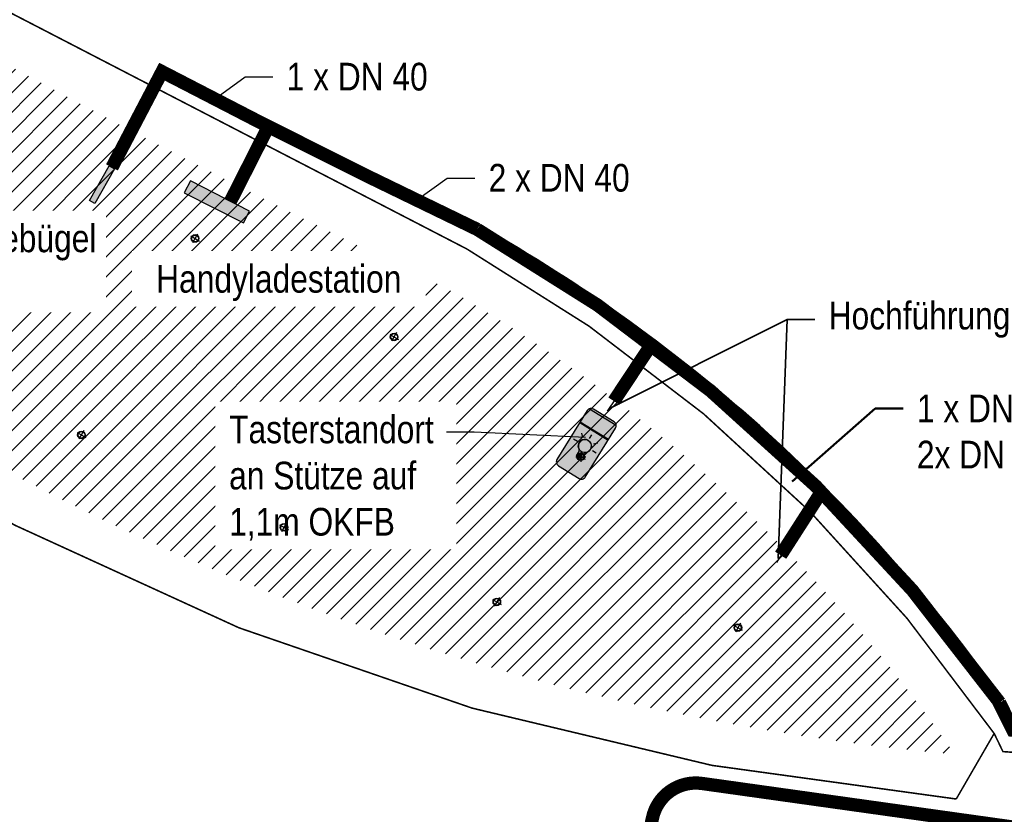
# Model space of a CAD drawing. Header units: metres. Extents: x 32339189 to 32339744, y 5702369 to 5702760.
# Tile 13 of 48: x 32339276 to 32339299, y 5702581 to 5702599. Entities that reach past the tile are written whole.
import ezdxf
from ezdxf import colors
from ezdxf.entities.mleader import LeaderData, LeaderLine
from ezdxf.math import Vec2, Vec3

# ---------------------------------------------------------------- set-up
doc = ezdxf.new("R2010")
doc.units = ezdxf.units.M
doc.header["$MEASUREMENT"] = 0
for name, color, linetype, lineweight in [('LRS Erdung', 1, 'Continuous', 25), ('LRS-Trasse und Kabelzugschächte', 252, 'Continuous', 25), ('LRS_Detail', 7, 'Continuous', 25)]:
    doc.layers.add(name, color=color, linetype=linetype, lineweight=lineweight)
for name, color, linetype in [('LRS-Kabel', 5, 'Continuous'), ('LRS_BEL_D1.1_Deckenleuchte', 1, 'Continuous'), ('LRS_L', 7, 'Continuous'), ('LRS_TXT', 7, 'Continuous')]:
    doc.layers.add(name, color=color, linetype=linetype)
doc.styles.add('lrs-1_0250', font='ARIALN.TTF', dxfattribs={"height": 0.625})

# ---------------------------------------------------------------- blocks, each defined once
blk = doc.blocks.new('_None')
blk = doc.blocks.new('glühlampe')
h = blk.add_hatch(color=256)
h.dxf.hatch_style = 1
h.paths.add_polyline_path([(32340564.496, 5702656.866, 4.001894), (32340564.431, 5702656.743, 0.249882)])
at = {"layer": 'LRS_Detail'}
h = blk.add_hatch(color=256, dxfattribs=at)
h.dxf.hatch_style = 1
h.paths.add_polyline_path([(32340564.299, 5702656.647), (32340564.399, 5702656.647), (32340564.399, 5702656.662), (32340564.299, 5702656.662)])
h = blk.add_hatch(color=256, dxfattribs=at)
h.dxf.hatch_style = 1
h.paths.add_polyline_path([(32340564.299, 5702656.616), (32340564.399, 5702656.616), (32340564.399, 5702656.631), (32340564.299, 5702656.631)])
h = blk.add_hatch(color=256, dxfattribs=at)
h.dxf.hatch_style = 1
h.paths.add_polyline_path([(32340564.299, 5702656.602), (32340564.399, 5702656.602), (32340564.399, 5702656.587), (32340564.299, 5702656.587)])
blk.add_circle((32340564.348, 5702656.866), 0.148)
for points in [[(32340564.207, 5702657.005), (32340564.137, 5702657.076)], [(32340564.347, 5702657.064), (32340564.347, 5702657.164)], [(32340564.488, 5702657.007), (32340564.558, 5702657.078)], [(32340564.15, 5702656.865), (32340564.05, 5702656.865)], [(32340564.546, 5702656.867), (32340564.646, 5702656.867)], [(32340564.299, 5702656.662), (32340564.399, 5702656.662)], [(32340564.299, 5702656.647), (32340564.399, 5702656.647)], [(32340564.299, 5702656.647), (32340564.399, 5702656.647)], [(32340564.299, 5702656.632), (32340564.399, 5702656.632)], [(32340564.299, 5702656.631), (32340564.399, 5702656.631)], [(32340564.299, 5702656.617), (32340564.399, 5702656.617)], [(32340564.299, 5702656.616), (32340564.399, 5702656.616)], [(32340564.299, 5702656.602), (32340564.399, 5702656.602)], [(32340564.299, 5702656.587), (32340564.399, 5702656.587)], [(32340564.299, 5702656.572), (32340564.399, 5702656.572)]]:
    blk.add_lwpolyline(points, dxfattribs=at)
blk.add_lwpolyline([(32340564.431, 5702656.743, 3.204804), (32340564.431, 5702656.743, 3.328131), (32340564.267, 5702656.742), (32340564.286, 5702656.71, -0.131381), (32340564.299, 5702656.66), (32340564.299, 5702656.572), (32340564.399, 5702656.572), (32340564.399, 5702656.66, -0.131381), (32340564.413, 5702656.71)], format="xyb", close=True, dxfattribs=at)
blk = doc.blocks.new('taster vandale')
at = {"layer": 'LRS_Detail'}
h = blk.add_hatch(color=40, dxfattribs=at)
h.dxf.hatch_style = 1
h.paths.add_polyline_path([(32340563.973, 5702657.139), (32340564.723, 5702657.139), (32340564.723, 5702656.158, -0.414214), (32340564.623, 5702656.058), (32340564.073, 5702656.058, -0.414214), (32340563.973, 5702656.158)])
h.paths.add_polyline_path([(32340564.267, 5702656.624), (32340564.286, 5702656.593, -0.12712), (32340564.299, 5702656.544, -0.004191), (32340564.299, 5702656.543), (32340564.299, 5702656.529), (32340564.299, 5702656.514), (32340564.299, 5702656.499), (32340564.299, 5702656.484), (32340564.299, 5702656.469), (32340564.299, 5702656.454), (32340564.399, 5702656.454), (32340564.399, 5702656.469), (32340564.399, 5702656.484), (32340564.399, 5702656.499), (32340564.399, 5702656.514), (32340564.399, 5702656.529), (32340564.399, 5702656.543, -0.004191), (32340564.399, 5702656.544, -0.12712), (32340564.413, 5702656.593), (32340564.431, 5702656.626, 3.328131), (32340564.267, 5702656.624)], flags=16)
h.paths.add_polyline_path([(32340563.994, 5702657.519), (32340564.703, 5702657.519, -0.164403), (32340564.723, 5702657.458), (32340564.723, 5702657.159), (32340563.973, 5702657.159), (32340563.973, 5702657.458, -0.164403), (32340563.994, 5702657.519)])
h = blk.add_hatch(color=256, dxfattribs=at)
h.dxf.hatch_style = 1
h.paths.add_polyline_path([(32340563.994, 5702657.519, -0.233884), (32340564.073, 5702657.558), (32340564.623, 5702657.558, -0.233884), (32340564.703, 5702657.519), (32340563.994, 5702657.519)])
blk.add_lwpolyline([(32340564.723, 5702656.158), (32340564.723, 5702657.458, 0.414214), (32340564.623, 5702657.558), (32340564.073, 5702657.558, 0.414214), (32340563.973, 5702657.458), (32340563.973, 5702656.158, 0.414214), (32340564.073, 5702656.058), (32340564.623, 5702656.058, 0.414214)], format="xyb", close=True, dxfattribs=at)
for points in [[(32340563.994, 5702657.519), (32340564.703, 5702657.519)], [(32340563.973, 5702657.159), (32340564.723, 5702657.159)], [(32340563.973, 5702657.139), (32340564.723, 5702657.139)]]:
    blk.add_lwpolyline(points, dxfattribs=at)
blk.add_blockref('glühlampe', (0, -0.117), dxfattribs=at)

msp = doc.modelspace()

# ---------------------------------------------------------------- hatches: boundary and pattern name
at = {"layer": 'LRS_L', "lineweight": 5, "true_color": 0x636466}
h = msp.add_hatch(dxfattribs=at)
h.set_pattern_fill('ANSI31', color=251, scale=0.1)
h.set_pattern_definition([(45, (-5e-05, -7e-05), (-0.2245064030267, 0.2245064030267), [])])
edge = h.paths.add_edge_path()
edge.add_arc((32339379.483, 5702788.521), 216.768, 233.02467, 244.47296)
edge.add_arc((32339268.558, 5702562.302), 35.267, 34.7399, 60.2279, ccw=False)
edge.add_arc((32339302.598, 5702638.277), 56.107, 220.2999, 264.8262, ccw=False)
edge.add_arc((32338929.081, 5702347.965), 417.022, 37.52697, 39.87898)
at = {"layer": 'LRS_L'}
h = msp.add_hatch(color=256, dxfattribs=at)
h.dxf.hatch_style = 1
h.paths.add_polyline_path([(32339278.462, 5702595.679), (32339278.583, 5702595.609), (32339278.135, 5702594.828), (32339278.014, 5702594.898)])
h = msp.add_hatch(color=254, dxfattribs=at)
h.dxf.hatch_style = 1
edge = h.paths.add_edge_path()
edge.add_line((32339281.49, 5702594.389), (32339280.155, 5702595.071))
edge.add_line((32339280.223, 5702595.205), (32339280.291, 5702595.339))
edge.add_line((32339280.641, 5702595.16), (32339281.285, 5702594.831))
edge.add_line((32339281.285, 5702594.831), (32339281.627, 5702594.656))

# ---------------------------------------------------------------- linework, layer by layer
at = {"layer": 'LRS-Kabel', "color": 4}
msp.add_lwpolyline([(32339300.497, 5702582.586), (32339300.426, 5702581.615, -0.433884), (32339299.289, 5702580.698), (32339291.834, 5702581.743, 0.395196), (32339290.716, 5702580.956), (32339289.39, 5702574.568)], format="xyb", dxfattribs=at)
at = {"layer": 'LRS-Trasse und Kabelzugschächte', "const_width": 0.3}
for points in [[(32339278.522, 5702595.644), (32339279.652, 5702597.802)], [(32339281.189, 5702594.864), (32339282.051, 5702596.565)]]:
    msp.add_lwpolyline(points, dxfattribs=at)
msp.add_lwpolyline([(32339300.492, 5702582.527), (32339300.426, 5702581.615, -0.433884), (32339299.289, 5702580.698), (32339291.834, 5702581.743, 0.395196), (32339290.716, 5702580.956), (32339289.39, 5702574.568)], format="xyb", dxfattribs=at)
at = {"layer": 'LRS_BEL_D1.1_Deckenleuchte'}
for p, q in [((32339280.298, 5702594.096), (32339280.495, 5702593.982)), ((32339280.454, 5702594.138), (32339280.339, 5702593.94)), ((32339284.79, 5702591.876), (32339284.987, 5702591.761)), ((32339284.945, 5702591.917), (32339284.831, 5702591.72)), ((32339277.735, 5702589.664), (32339277.932, 5702589.55)), ((32339277.891, 5702589.706), (32339277.777, 5702589.508)), ((32339288.987, 5702589.115), (32339289.215, 5702589.115)), ((32339289.101, 5702589.229), (32339289.101, 5702589.002)), ((32339285.925, 5702588.714), (32339285.925, 5702588.486)), ((32339285.811, 5702588.6), (32339286.039, 5702588.6)), ((32339282.655, 5702588.071), (32339282.655, 5702587.843)), ((32339282.541, 5702587.957), (32339282.769, 5702587.957)), ((32339292.548, 5702585.315), (32339292.745, 5702585.201)), ((32339292.703, 5702585.357), (32339292.589, 5702585.159))]:
    msp.add_line(p, q, dxfattribs=at)
for centre, radius in [((32339280.397, 5702594.039), 0.0862), ((32339280.397, 5702594.039), 0.075), ((32339284.888, 5702591.818), 0.0862), ((32339284.888, 5702591.818), 0.075), ((32339277.834, 5702589.607), 0.0862), ((32339277.834, 5702589.607), 0.075), ((32339289.101, 5702589.115), 0.0862), ((32339289.101, 5702589.115), 0.075), ((32339285.925, 5702588.6), 0.0862), ((32339285.925, 5702588.6), 0.075), ((32339282.655, 5702587.957), 0.0862), ((32339282.655, 5702587.957), 0.075), ((32339292.646, 5702585.258), 0.0862), ((32339292.646, 5702585.258), 0.075)]:
    msp.add_circle(centre, radius, dxfattribs=at)
at = {"layer": 'LRS_Detail', "color": 1}
for points in [[(32339278.462, 5702595.679), (32339278.583, 5702595.609), (32339278.135, 5702594.828), (32339278.014, 5702594.898), (32339278.462, 5702595.679)], [(32339280.155, 5702595.071), (32339281.49, 5702594.389), (32339281.627, 5702594.656), (32339280.291, 5702595.339)]]:
    msp.add_lwpolyline(points, close=True, dxfattribs=at)

# ---------------------------------------------------------------- next in the draw order: leaders
at = {"layer": 'LRS-Trasse und Kabelzugschächte', "color": 7}
ml = msp.add_multileader_mtext('Standard', dxfattribs=at)
ml.set_content('2 x DN 40', color=7, style='lrs-1_0250')
ml.set_leader_properties(color=256, linetype='ByLayer', lineweight=30)
ml.set_arrow_properties(name='NONE')
ml.build(insert=Vec2(0, 0))
ml.multileader.update_dxf_attribs({"dogleg_length": 0.625, "arrow_head_size": 0.625})
ctx = ml.context
ctx.base_point, ctx.char_height, ctx.arrow_head_size, ctx.landing_gap_size, ctx.plane_origin = Vec3(32339286.708, 5702595.403), 0.625, 0.625, 0.312, Vec3(32339286.058, 5702598.331)
notes = []
notes.append((ctx, [(0, (1, 1, 0), (32339286.083, 5702595.403), (1, 0), 0.625, [(0, [(32339285.396, 5702594.903)], 256, [])])]))
ctx.mtext.insert = Vec3(32339287.021, 5702595.721)
ctx.mtext.has_bg_fill, ctx.mtext.bg_color, ctx.mtext.bg_scale_factor, ctx.mtext.bg_transparency, ctx.mtext.use_window_bg_color = 1, -1027028792, 1.5, 0, 1
for ctx, leaders in notes:
    for number, flags, end, landing, length, lines in leaders:
        leader = LeaderData()
        leader.index, (leader.has_last_leader_line, leader.has_dogleg_vector, leader.attachment_direction) = number, flags
        leader.last_leader_point, leader.dogleg_vector, leader.dogleg_length = Vec3(end), Vec3(landing), length
        for number, points, colour, breaks in lines:
            line = LeaderLine()
            line.index, line.vertices, line.color, line.breaks = number, Vec3.list(points), colors.encode_raw_color(colour), breaks
            leader.lines.append(line)
        ctx.leaders.append(leader)

# ---------------------------------------------------------------- next in the draw order: linework, layer by layer
at = {"layer": 'LRS Erdung'}
msp.add_lwpolyline([(32339250.863, 5702615.279, 0.035, 0.035, 0.048358), (32339286.534, 5702593.8, 0.035, 0.035, -0.112762), (32339298.428, 5702582.871, 0.035, 0.035, 0), (32339297.572, 5702581.392, 0.035, 0.035, -0.19744), (32339259.029, 5702601.359, 0.035, 0.035, 0.009061), (32339249.631, 5702613.148, 0.035, 0.035, 0), (32339250.863, 5702615.279, 0, 0, 0)], format="xyseb", dxfattribs=at)
at = {"layer": 'LRS-Kabel', "color": 3}
for points in [[(32339324.224, 5702591.577), (32339325.588, 5702591.018), (32339323.698, 5702586.404), (32339323.476, 5702586.346), (32339320.133, 5702585.493), (32339316.805, 5702584.656), (32339309.117, 5702583.205), (32339301.932, 5702582.873), (32339298.887, 5702583.094), (32339298.635, 5702583.621, 0.112408), (32339286.812, 5702594.332, -0.009243), (32339279.698, 5702597.89), (32339278.522, 5702595.644)], [(32339324.262, 5702591.669), (32339325.719, 5702591.072), (32339323.772, 5702586.32), (32339323.501, 5702586.25), (32339320.158, 5702585.396), (32339316.827, 5702584.558), (32339309.129, 5702583.106), (32339301.931, 5702582.773), (32339298.824, 5702582.996), (32339298.58, 5702583.577, 0.11193), (32339286.766, 5702594.243, -0.006104), (32339282.051, 5702596.565), (32339281.189, 5702594.864)]]:
    msp.add_lwpolyline(points, format="xyb", dxfattribs=at)
at = {"layer": 'LRS-Trasse und Kabelzugschächte', "const_width": 0.3}
msp.add_lwpolyline([(32339279.519, 5702597.871, 0.009413), (32339286.766, 5702594.243, -0.109397), (32339298.549, 5702583.57), (32339298.851, 5702582.947), (32339300.115, 5702582.855)], format="xyb", dxfattribs=at)
msp.add_lwpolyline([(32339289.848, 5702590.37), (32339290.676, 5702591.621)], dxfattribs=at)

# ---------------------------------------------------------------- next in the draw order: texts
at = {"layer": 'LRS_TXT', "insert": (32339282.286, 5702593.035), "char_height": 0.625, "width": 6, "attachment_point": 5, "style": 'lrs-1_0250', "bg_fill": 3, "box_fill_scale": 1.5, "bg_fill_color": 256, "bg_fill_transparency": 0}
msp.add_mtext('Handyladestation', dxfattribs=at)

# ---------------------------------------------------------------- next in the draw order: leaders
at = {"layer": 'LRS-Trasse und Kabelzugschächte', "color": 7}
ml = msp.add_multileader_mtext('Standard', dxfattribs=at)
ml.set_content('1 x DN 40', color=7, style='lrs-1_0250')
ml.set_leader_properties(color=256, linetype='ByLayer', lineweight=30)
ml.set_arrow_properties(name='NONE')
ml.build(insert=Vec2(0, 0))
ml.multileader.update_dxf_attribs({"dogleg_length": 0.625, "arrow_head_size": 0.625})
ctx = ml.context
ctx.base_point, ctx.char_height, ctx.arrow_head_size, ctx.landing_gap_size, ctx.plane_origin = Vec3(32339282.151, 5702597.685), 0.625, 0.625, 0.312, Vec3(32339281.501, 5702600.613)
notes = []
notes.append((ctx, [(0, (1, 1, 0), (32339281.526, 5702597.685), (1, 0), 0.625, [(0, [(32339280.839, 5702597.185)], 256, [])])]))
ctx.mtext.insert = Vec3(32339282.464, 5702598.003)
ctx.mtext.has_bg_fill, ctx.mtext.bg_color, ctx.mtext.bg_scale_factor, ctx.mtext.bg_transparency, ctx.mtext.use_window_bg_color = 1, -1027028792, 1.5, 0, 1
ml = msp.add_multileader_mtext('Standard', dxfattribs=at)
ml.set_content('1 x DN 110\\P2x DN 40', color=7, style='lrs-1_0250')
ml.set_leader_properties(color=256, linetype='ByLayer', lineweight=50)
ml.set_arrow_properties(name='NONE')
ml.build(insert=Vec2(0, 0))
ml.multileader.update_dxf_attribs({"dogleg_length": 0.625, "arrow_head_size": 0.625})
ctx = ml.context
ctx.base_point, ctx.char_height, ctx.arrow_head_size, ctx.landing_gap_size, ctx.plane_origin = Vec3(32339296.371, 5702590.2), 0.625, 0.625, 0.312, Vec3(32339297.198, 5702582.333)
notes.append((ctx, [(0, (1, 1, 0), (32339295.746, 5702590.2), (1, 0), 0.625, [(0, [(32339293.868, 5702588.557)], 256, [])])]))
ctx.mtext.insert = Vec3(32339296.684, 5702590.518)
ctx.mtext.has_bg_fill, ctx.mtext.bg_color, ctx.mtext.bg_scale_factor, ctx.mtext.bg_transparency, ctx.mtext.use_window_bg_color = 1, -1027028792, 1.5, 0, 1
for ctx, leaders in notes:
    for number, flags, end, landing, length, lines in leaders:
        leader = LeaderData()
        leader.index, (leader.has_last_leader_line, leader.has_dogleg_vector, leader.attachment_direction) = number, flags
        leader.last_leader_point, leader.dogleg_vector, leader.dogleg_length = Vec3(end), Vec3(landing), length
        for number, points, colour, breaks in lines:
            line = LeaderLine()
            line.index, line.vertices, line.color, line.breaks = number, Vec3.list(points), colors.encode_raw_color(colour), breaks
            leader.lines.append(line)
        ctx.leaders.append(leader)

# ---------------------------------------------------------------- next in the draw order: linework, layer by layer
at = {"layer": 'LRS Erdung', "const_width": 0.035}
msp.add_lwpolyline([(32339324.374, 5702591.948), (32339326.249, 5702591.179), (32339324.103, 5702585.941), (32339323.613, 5702585.814), (32339320.268, 5702584.96), (32339316.923, 5702584.119), (32339309.181, 5702582.658), (32339301.082, 5702582.283), (32339298.626, 5702582.462), (32339298.428, 5702582.871)], dxfattribs=at)
at = {"layer": 'LRS-Trasse und Kabelzugschächte', "const_width": 0.3}
msp.add_lwpolyline([(32339293.611, 5702586.892), (32339294.585, 5702588.409)], dxfattribs=at)

# ---------------------------------------------------------------- next in the draw order: texts
at = {"layer": 'LRS_TXT', "insert": (32339275.325, 5702593.517), "char_height": 0.625, "width": 5.5, "attachment_point": 5, "style": 'lrs-1_0250', "bg_fill": 3, "box_fill_scale": 1.5, "bg_fill_color": 256, "bg_fill_transparency": 0}
msp.add_mtext('E-Bike-Ladebügel\\P1 Stk', dxfattribs=at)

# ---------------------------------------------------------------- next in the draw order: leaders
at = {"layer": 'LRS-Trasse und Kabelzugschächte', "color": 7}
ml = msp.add_multileader_mtext('Standard', dxfattribs=at)
ml.set_content('{\\fArial Narrow|b0|i0|c0|p34;Hochführung Rohre DN 110 }', color=7, style='lrs-1_0250')
ml.set_leader_properties(color=256, linetype='ByLayer', lineweight=35)
ml.set_arrow_properties(name='NONE')
ml.build(insert=Vec2(0, 0))
ml.multileader.update_dxf_attribs({"dogleg_length": 0.625, "arrow_head_size": 0.625})
ctx = ml.context
ctx.base_point, ctx.char_height, ctx.arrow_head_size, ctx.landing_gap_size, ctx.plane_origin = Vec3(32339294.382, 5702592.208), 0.625, 0.625, 0.312, Vec3(32339296.693, 5702584.241)
notes = []
notes.append((ctx, [(0, (1, 1, 0), (32339293.757, 5702592.208), (1, 0), 0.625, [(0, [(32339289.732, 5702590.194)], 256, [])])]))
ctx.mtext.insert = Vec3(32339294.694, 5702592.612)
ctx.mtext.has_bg_fill, ctx.mtext.bg_color, ctx.mtext.bg_scale_factor, ctx.mtext.bg_transparency, ctx.mtext.use_window_bg_color = 1, -1027028792, 1.5, 0, 1
for ctx, leaders in notes:
    for number, flags, end, landing, length, lines in leaders:
        leader = LeaderData()
        leader.index, (leader.has_last_leader_line, leader.has_dogleg_vector, leader.attachment_direction) = number, flags
        leader.last_leader_point, leader.dogleg_vector, leader.dogleg_length = Vec3(end), Vec3(landing), length
        for number, points, colour, breaks in lines:
            line = LeaderLine()
            line.index, line.vertices, line.color, line.breaks = number, Vec3.list(points), colors.encode_raw_color(colour), breaks
            leader.lines.append(line)
        ctx.leaders.append(leader)

# ---------------------------------------------------------------- next in the draw order: linework, layer by layer
at = {"layer": 'LRS-Kabel', "color": 1}
msp.add_lwpolyline([(32339324.3, 5702591.762), (32339325.849, 5702591.127), (32339323.845, 5702586.236), (32339323.526, 5702586.153), (32339320.182, 5702585.299), (32339316.848, 5702584.461), (32339309.141, 5702583.006), (32339301.93, 5702582.673), (32339298.811, 5702582.9), (32339298.511, 5702583.555, 0.085222), (32339290.651, 5702591.557), (32339289.697, 5702590.143)], format="xyb", dxfattribs=at)
at = {"layer": 'LRS-Kabel', "color": 42}
msp.add_lwpolyline([(32339324.337, 5702591.854), (32339325.98, 5702591.182), (32339323.919, 5702586.151), (32339323.551, 5702586.056), (32339320.207, 5702585.202), (32339316.87, 5702584.363), (32339309.152, 5702582.907), (32339301.928, 5702582.573), (32339298.769, 5702582.819), (32339298.769, 5702582.819), (32339298.355, 5702583.635, 0.03954), (32339294.683, 5702588.01), (32339294.455, 5702588.232), (32339293.519, 5702586.728)], format="xyb", dxfattribs=at)
at = {"layer": 'LRS-Trasse und Kabelzugschächte', "color": 7, "lineweight": 35}
msp.add_lwpolyline([(32339293.757, 5702592.208), (32339293.556, 5702586.82)], dxfattribs=at)

# ---------------------------------------------------------------- next in the draw order: block references
at = {"layer": 'LRS_Detail', "rotation": 328.2740149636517}
msp.add_blockref('taster vandale', (1832503.21, 17858592.208), dxfattribs=at)

# ---------------------------------------------------------------- next in the draw order: leaders
at = {"layer": 'LRS-Trasse und Kabelzugschächte', "color": 7}
ml = msp.add_multileader_mtext('Standard', dxfattribs=at)
ml.set_content('Tasterstandort \\Pan Stütze auf \\P1,1m OKFB', color=7, style='lrs-1_0250')
ml.set_leader_properties(color=256, linetype='ByLayer', lineweight=30)
ml.set_arrow_properties(name='NONE')
ml.build(insert=Vec2(0, 0))
ml.multileader.update_dxf_attribs({"dogleg_length": 0.625, "arrow_head_size": 0.625})
ctx = ml.context
ctx.base_point, ctx.char_height, ctx.arrow_head_size, ctx.landing_gap_size, ctx.plane_origin = Vec3(32339280.854, 5702589.67), 0.625, 0.625, 0.312, Vec3(32339280.822, 5702590.465)
notes = []
notes.append((ctx, [(0, (1, 1, 0), (32339286.698, 5702589.67), (-1, 0), 0.625, [(0, [(32339289.209, 5702589.551)], 256, [])])]))
ctx.mtext.insert = Vec3(32339281.166, 5702590.044)
ctx.mtext.has_bg_fill, ctx.mtext.bg_color, ctx.mtext.bg_scale_factor, ctx.mtext.bg_transparency, ctx.mtext.use_window_bg_color = 1, -1027028792, 1.5, 0, 1
for ctx, leaders in notes:
    for number, flags, end, landing, length, lines in leaders:
        leader = LeaderData()
        leader.index, (leader.has_last_leader_line, leader.has_dogleg_vector, leader.attachment_direction) = number, flags
        leader.last_leader_point, leader.dogleg_vector, leader.dogleg_length = Vec3(end), Vec3(landing), length
        for number, points, colour, breaks in lines:
            line = LeaderLine()
            line.index, line.vertices, line.color, line.breaks = number, Vec3.list(points), colors.encode_raw_color(colour), breaks
            leader.lines.append(line)
        ctx.leaders.append(leader)

# ---------------------------------------------------------------- next in the draw order: linework, layer by layer
at = {"layer": 'LRS_BEL_D1.1_Deckenleuchte'}
for p, q in [((32339289.002, 5702589.171), (32339289.199, 5702589.057)), ((32339282.305, 5702587.579), (32339282.502, 5702587.465)), ((32339282.461, 5702587.62), (32339282.347, 5702587.423)), ((32339287.108, 5702585.896), (32339287.305, 5702585.782)), ((32339287.263, 5702585.938), (32339287.149, 5702585.74))]:
    msp.add_line(p, q, dxfattribs=at)
for centre, radius in [((32339289.1, 5702589.114), 0.0862), ((32339289.1, 5702589.114), 0.075), ((32339282.404, 5702587.522), 0.0862), ((32339282.404, 5702587.522), 0.075), ((32339287.206, 5702585.839), 0.0862), ((32339287.206, 5702585.839), 0.075)]:
    msp.add_circle(centre, radius, dxfattribs=at)

doc.saveas('drawing.dxf')
